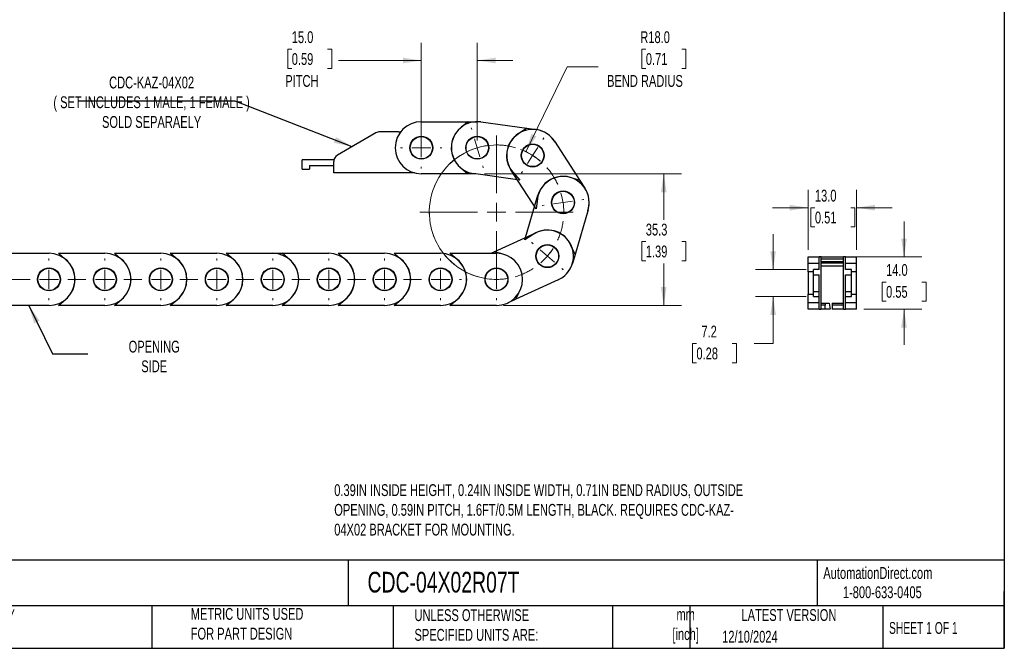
# Model space of a CAD drawing. Header units: millimetres. Extents: x 10 to 410, y 10 to 314.
# Tile 2 of 7: x 146 to 410, y 10 to 178. Entities that reach past the tile are written whole.
import ezdxf

# ---------------------------------------------------------------- set-up
doc = ezdxf.new("R2010")
doc.units = ezdxf.units.MM
doc.header["$LTSCALE"] = 1.5
doc.linetypes.add('CENTERX2', pattern=[20.32, 12.7, -2.54, 2.54, -2.54])
doc.layers.add('DIMENSIONS', color=140, linetype='Continuous', lineweight=25)
doc.layers.add('TEXT', color=140, linetype='Continuous', lineweight=25)
doc.styles.add('SLDTEXTSTYLE0', font='TXT', dxfattribs={"width": 0.7})
doc.styles.add('SLDTEXTSTYLE1', font='TXT', dxfattribs={"width": 0.65})
doc.dimstyles.new('SLDDIMSTYLE0', dxfattribs={"dimtxt": 3.237012, "dimasz": 4.953, "dimexe": 0, "dimexo": 0.0625, "dimgap": 0.809253, "dimtad": 0, "dimtih": 1, "dimtoh": 1, "dimrnd": 1e-09, "dimzin": 4, "dimdsep": 46, "dimtxsty": 'SLDTEXTSTYLE0', "dimsah": 1, "dimcen": 0, "dimadec": 0, "dimazin": 1, "dimtfac": 1, "dimtofl": 0, "dimtmove": 0, "dimatfit": 3, "dimfxl": 0, "dimfrac": 2, "dimtolj": 1, "dimtzin": 12, "dimarcsym": 0})
doc.dimstyles.new('SLDDIMSTYLE1', dxfattribs={"dimtxt": 3.237012, "dimasz": 4.953, "dimexe": 0, "dimexo": 0.0625, "dimgap": 0.809253, "dimtad": 0, "dimtih": 1, "dimtoh": 1, "dimrnd": 1e-09, "dimzin": 12, "dimdsep": 46, "dimtxsty": 'SLDTEXTSTYLE0', "dimsah": 1, "dimcen": 0.09, "dimadec": 0, "dimazin": 3, "dimtfac": 1, "dimtofl": 0, "dimtmove": 0, "dimatfit": 3, "dimfxl": 0, "dimfrac": 2, "dimtolj": 1, "dimtzin": 12, "dimarcsym": 0})
doc.dimstyles.new('SLDDIMSTYLE2', dxfattribs={"dimtxt": 3.237012, "dimasz": 4.953, "dimexe": 0, "dimexo": 0.0625, "dimgap": 0.809253, "dimtad": 0, "dimtih": 1, "dimtoh": 1, "dimrnd": 1e-09, "dimzin": 4, "dimdsep": 46, "dimtxsty": 'SLDTEXTSTYLE0', "dimsah": 1, "dimcen": 0.09, "dimadec": 0, "dimazin": 1, "dimtfac": 1, "dimtmove": 0, "dimatfit": 0, "dimfxl": 0, "dimfrac": 2, "dimtolj": 1, "dimtzin": 12, "dimarcsym": 0})
doc.dimstyles.new('SLDDIMSTYLE3', dxfattribs={"dimtxt": 0.18, "dimasz": 4.953, "dimexe": 0, "dimexo": 0.0625, "dimgap": 0, "dimtad": 0, "dimtih": 1, "dimtoh": 1, "dimdec": 0, "dimrnd": 1e-09, "dimzin": 0, "dimdsep": 46, "dimtxsty": 'Standard', "dimsah": 1, "dimcen": 0.09, "dimadec": 0, "dimazin": 0, "dimtfac": 4.953, "dimtdec": 0, "dimtofl": 0, "dimtmove": 0, "dimatfit": 3, "dimfxl": 0, "dimfrac": 2, "dimtolj": 1, "dimtzin": 0, "dimarcsym": 0})
doc.dimstyles.new('SLDDIMSTYLE4', dxfattribs={"dimtxt": 3.237012, "dimasz": 4.953, "dimexe": 0, "dimexo": 0.0625, "dimgap": 0.809253, "dimtad": 0, "dimtih": 1, "dimtoh": 1, "dimrnd": 1e-09, "dimzin": 12, "dimdsep": 46, "dimtxsty": 'SLDTEXTSTYLE0', "dimsah": 1, "dimcen": 0.09, "dimadec": 0, "dimazin": 3, "dimtfac": 1, "dimtmove": 0, "dimatfit": 0, "dimfxl": 0, "dimfrac": 2, "dimtolj": 1, "dimtzin": 12, "dimarcsym": 0})

# ---------------------------------------------------------------- blocks, each defined once
blk = doc.blocks.new('_D')
at = {"color": 7, "linetype": 'Continuous', "lineweight": 0}
for p, q in [((313.44, 170.24), (312.35, 170.24)), ((312.35, 170.24), (312.35, 165.1)), ((323.06, 170.24), (324.15, 170.24)), ((324.15, 170.24), (324.15, 165.1)), ((281.28, 142.75), (292.34, 165.54)), ((292.34, 165.54), (300.68, 165.54)), ((312.35, 165.1), (313.44, 165.1)), ((324.15, 165.1), (323.06, 165.1))]:
    blk.add_line(p, q, dxfattribs=at)
at = {"color": 7, "linetype": 'Continuous', "lineweight": 18}
blk.add_arc((273.41, 126.53), 18.03, 49.3113, 69.0511, dxfattribs=at)
blk.add_solid([(281.28, 142.75), (284.13, 146.87), (282.76, 147.54)], dxfattribs=at)
at = {"color": 7, "linetype": 'Continuous', "lineweight": 18, "char_height": 3.175, "attachment_point": 1, "style": 'SLDTEXTSTYLE0'}
for s, insert in [('R18.0', (311.97, 175.06)), ('0.71', (313.44, 169.19)), ('BEND RADIUS', (303.06, 163.32))]:
    blk.add_mtext(s, dxfattribs=dict(at, insert=insert))
blk = doc.blocks.new('_D_1')
at = {"color": 7, "linetype": 'Continuous', "lineweight": 0}
for p, q in [((270.15, 136.8), (323.01, 136.8)), ((318.25, 136.8), (318.25, 124.49)), ((313.44, 118.62), (312.35, 118.62)), ((312.35, 118.62), (312.35, 113.48)), ((323.06, 118.62), (324.15, 118.62)), ((324.15, 118.62), (324.15, 113.48)), ((312.35, 113.48), (313.44, 113.48)), ((318.25, 101.49), (318.25, 112.75)), ((324.15, 113.48), (323.06, 113.48)), ((275.31, 101.49), (323.01, 101.49))]:
    blk.add_line(p, q, dxfattribs=at)
at = {"color": 7, "linetype": 'Continuous', "lineweight": 18}
for points in [[(318.25, 136.8), (317.49, 131.85), (319.01, 131.85)], [(318.25, 101.49), (319.01, 106.45), (317.49, 106.45)]]:
    blk.add_solid(points, dxfattribs=at)
at = {"color": 7, "linetype": 'Continuous', "lineweight": 18, "char_height": 3.175, "attachment_point": 1, "style": 'SLDTEXTSTYLE0'}
for s, insert in [('35.3', (313.44, 123.44)), ('1.39', (313.44, 117.57))]:
    blk.add_mtext(s, dxfattribs=dict(at, insert=insert))
blk = doc.blocks.new('_D_2')
at = {"color": 7, "linetype": 'Continuous', "lineweight": 0}
for p, q in [((253.24, 145.71), (253.24, 171.97)), ((268.24, 145.71), (268.24, 171.97)), ((218.5, 170.24), (217.41, 170.24)), ((217.41, 170.24), (217.41, 165.1)), ((228.12, 170.24), (229.21, 170.24)), ((229.21, 170.24), (229.21, 165.1)), ((253.24, 167.21), (231.02, 167.21)), ((268.24, 167.21), (277.77, 167.21)), ((217.41, 165.1), (218.5, 165.1)), ((229.21, 165.1), (228.12, 165.1))]:
    blk.add_line(p, q, dxfattribs=at)
at = {"color": 7, "linetype": 'Continuous', "lineweight": 18}
for points in [[(253.24, 167.21), (248.29, 167.97), (248.29, 166.45)], [(268.24, 167.21), (273.2, 166.45), (273.2, 167.97)]]:
    blk.add_solid(points, dxfattribs=at)
at = {"color": 7, "linetype": 'Continuous', "lineweight": 18, "char_height": 3.175, "attachment_point": 1, "style": 'SLDTEXTSTYLE0'}
for s, insert in [('15.0', (218.5, 175.06)), ('0.59', (218.5, 169.19)), ('PITCH', (216.76, 163.32))]:
    blk.add_mtext(s, dxfattribs=dict(at, insert=insert))
blk = doc.blocks.new('SW_CENTERMARKSYMBOL_0')
at = {"color": 0, "linetype": 'Continuous', "lineweight": 18}
for p, q in [((-20.26, 33.93), (-20.41, 34.45)), ((-13.64, 16.87), (-13.64, 32.37)), ((-1.22, 31.28), (-0.93, 31.73)), ((-18.81, 29.07), (-19.53, 31.5)), ((-18.81, 29.07), (-18.08, 26.63)), ((-3.95, 27), (-2.58, 29.14)), ((-3.95, 26.99), (-2.59, 29.14)), ((-1.22, 31.28), (-0.97, 31.67)), ((-3.95, 26.99), (-5.32, 24.85)), ((-3.95, 27), (-5.31, 24.86)), ((-17.35, 24.2), (-17.2, 23.69)), ((-6.68, 22.71), (-6.97, 22.26)), ((-6.68, 22.72), (-6.93, 22.33)), ((-13.64, 11.79), (-13.64, 14.33)), ((-0.83, 13.67), (-1.36, 13.59)), ((-0.83, 13.67), (-1.28, 13.6)), ((4.19, 14.4), (1.68, 14.03)), ((4.2, 14.4), (1.69, 14.04)), ((4.19, 14.4), (6.71, 14.77)), ((4.2, 14.4), (6.71, 14.77)), ((9.22, 15.14), (9.75, 15.21)), ((9.23, 15.14), (9.68, 15.2)), ((-18.72, 11.79), (-34.22, 11.79)), ((-13.64, 11.79), (-16.18, 11.79)), ((-13.64, 11.79), (-13.64, 9.25)), ((-13.64, 11.79), (-11.1, 11.79)), ((-8.56, 11.79), (6.93, 11.79)), ((-13.64, 6.71), (-13.64, -8.78)), ((-3.85, 3.33), (-4.25, 3.68)), ((-3.84, 3.32), (-4.19, 3.62)), ((0, 0), (-1.93, 1.66)), ((0, 0), (-1.92, 1.66)), ((0, 0), (1.92, -1.66)), ((0, 0), (1.92, -1.66)), ((-13.64, -1.16), (-13.64, -0.7)), ((-13.64, -6.24), (-13.64, -3.7)), ((3.84, -3.32), (4.19, -3.62)), ((3.84, -3.32), (4.24, -3.67)), ((-13.64, -6.24), (-13.64, -8.78)), ((-13.64, -11.32), (-13.64, -11.78))]:
    blk.add_line(p, q, dxfattribs=at)
at = {"color": 0, "linetype": 'CENTERX2', "lineweight": 0}
for centre, radius, start, end in [((-13.64, 11.79), 18.03, 73.62, 253.8604), ((-13.64, 11.79), 18.03, 73.6232, 90.4934), ((-13.64, 11.79), 18.03, 122.7838, 303.0132), ((-13.64, 11.8), 18.02, 24.4585, 41.3352), ((-13.64, 11.79), 18.03, 24.459, 41.3407), ((-13.64, 11.79), 18.03, 335.294, 352.1828), ((-13.64, 11.79), 18.03, 335.3027, 352.1736), ((-13.64, 11.79), 18.03, 286.1393, 303.0204)]:
    blk.add_arc(centre, radius, start, end, dxfattribs=at)
at = {"color": 0, "linetype": 'Continuous', "lineweight": 0}
for centre, radius, start, end in [((-13.64, 11.79), 18.03, 106.6391, 114.7108), ((-13.64, 11.79), 18.03, 98.566, 106.6377), ((-13.64, 11.8), 18.03, 57.4789, 65.5503), ((-13.64, 11.81), 18.01, 57.474, 65.5531), ((-13.64, 11.8), 18.03, 49.4095, 57.4813), ((-13.63, 11.8), 18.01, 49.4039, 57.483), ((-13.64, 11.79), 18.02, 8.3164, 16.391), ((-13.61, 11.8), 17.99, 8.3074, 16.3948), ((-13.63, 11.79), 18.02, 0.2444, 8.3209), ((-13.6, 11.8), 17.99, 0.2446, 8.3329), ((-13.64, 11.79), 18.02, 311.0848, 319.1604), ((-13.63, 11.78), 18.02, 311.0878, 319.1652), ((-13.64, 11.79), 18.02, 319.1563, 327.2313), ((-13.63, 11.78), 18.02, 319.1543, 327.2325), ((-13.64, 11.79), 18.03, 261.9301, 269.9995), ((-13.64, 11.79), 18.03, 269.9993, 278.07)]:
    blk.add_arc(centre, radius, start, end, dxfattribs=at)
blk = doc.blocks.new('SW_CENTERMARKSYMBOL_1')
at = {"color": 0, "linetype": 'Continuous', "lineweight": 18}
for p, q in [((0, 5.08), (0, 5.54)), ((-5.08, 0), (-5.54, 0)), ((0, 0), (-2.54, 0)), ((0, 0), (0, 2.54)), ((0, 0), (0, -2.54)), ((0, 0), (2.54, 0)), ((5.08, 0), (5.54, 0)), ((0, -5.08), (0, -5.54))]:
    blk.add_line(p, q, dxfattribs=at)
blk = doc.blocks.new('SW_CENTERMARKSYMBOL_2')
at = {"color": 0, "linetype": 'Continuous', "lineweight": 18}
for p, q in [((-60, 5.08), (-60, 5.54)), ((-45, 5.08), (-45, 5.54)), ((-30, 5.08), (-30, 5.54)), ((-15, 5.08), (-15, 5.54)), ((0, 5.08), (0, 5.54)), ((30.01, 5.08), (30.01, 5.54)), ((45.01, 5.08), (45.01, 5.54)), ((60.01, 5.08), (60.01, 5.54)), ((75.01, 5.08), (75.01, 5.54)), ((90.01, 5.08), (90.01, 5.54)), ((105.01, 5.08), (105.01, 5.54)), ((120.01, 5.08), (120.01, 5.54)), ((135.01, 5.08), (135.01, 5.54)), ((-65.08, 0), (-65.54, 0)), ((-60, 0), (-62.54, 0)), ((-60, 0), (-60, 2.54)), ((-60, 0), (-60, -2.54)), ((-60, 0), (-57.46, 0)), ((-45, 0), (-47.54, 0)), ((-45, 0), (-45, 2.54)), ((-45, 0), (-45, -2.54)), ((-45, 0), (-42.46, 0)), ((-30, 0), (-32.54, 0)), ((-30, 0), (-30, 2.54)), ((-30, 0), (-30, -2.54)), ((-30, 0), (-27.46, 0)), ((-15, 0), (-17.54, 0)), ((-15, 0), (-15, 2.54)), ((-15, 0), (-15, -2.54)), ((-15, 0), (-12.46, 0)), ((0, 0), (-2.54, 0)), ((0, 0), (0, 2.54)), ((0, 0), (0, -2.54)), ((0, 0), (2.54, 0)), ((30.01, 0), (27.47, 0)), ((30.01, 0), (30.01, 2.54)), ((30.01, 0), (30.01, -2.54)), ((30.01, 0), (32.55, 0)), ((45.01, 0), (42.47, 0)), ((45.01, 0), (45.01, 2.54)), ((45.01, 0), (45.01, -2.54)), ((45.01, 0), (47.55, 0)), ((60.01, 0), (57.47, 0)), ((60.01, 0), (60.01, 2.54)), ((60.01, 0), (60.01, -2.54)), ((60.01, 0), (62.55, 0)), ((75.01, 0), (72.47, 0)), ((75.01, 0), (75.01, 2.54)), ((75.01, 0), (75.01, -2.54)), ((75.01, 0), (77.55, 0)), ((90.01, 0), (87.47, 0)), ((90.01, 0), (90.01, 2.54)), ((90.01, 0), (90.01, -2.54)), ((90.01, 0), (92.55, 0)), ((105.01, 0), (102.47, 0)), ((105.01, 0), (105.01, 2.54)), ((105.01, 0), (105.01, -2.54)), ((105.01, 0), (107.55, 0)), ((120.01, 0), (117.47, 0)), ((120.01, 0), (120.01, 2.54)), ((120.01, 0), (120.01, -2.54)), ((120.01, 0), (122.55, 0)), ((135.01, 0), (132.47, 0)), ((135.01, 0), (135.01, 2.54)), ((135.01, 0), (135.01, -2.54)), ((135.01, 0), (137.55, 0)), ((140.09, 0), (140.55, 0)), ((-60, -5.08), (-60, -5.54)), ((-45, -5.08), (-45, -5.54)), ((-30, -5.08), (-30, -5.54)), ((-15, -5.08), (-15, -5.54)), ((0, -5.08), (0, -5.54)), ((30.01, -5.08), (30.01, -5.54)), ((45.01, -5.08), (45.01, -5.54)), ((60.01, -5.08), (60.01, -5.54)), ((75.01, -5.08), (75.01, -5.54)), ((90.01, -5.08), (90.01, -5.54)), ((105.01, -5.08), (105.01, -5.54)), ((120.01, -5.08), (120.01, -5.54)), ((135.01, -5.08), (135.01, -5.54))]:
    blk.add_line(p, q, dxfattribs=at)
at = {"color": 0, "linetype": 'CENTERX2', "lineweight": 18}
for p, q in [((-54.92, 0), (-50.08, 0)), ((-39.92, 0), (-35.08, 0)), ((-24.92, 0), (-20.08, 0)), ((-9.92, 0), (-5.08, 0)), ((5.08, 0), (5.25, 0)), ((24.3, 0), (24.93, 0)), ((35.09, 0), (39.93, 0)), ((50.09, 0), (54.93, 0)), ((65.09, 0), (69.93, 0)), ((80.09, 0), (84.93, 0)), ((95.09, 0), (99.93, 0)), ((110.09, 0), (114.93, 0)), ((125.09, 0), (129.93, 0))]:
    blk.add_line(p, q, dxfattribs=at)
blk = doc.blocks.new('SW_CENTERMARKSYMBOL_3')
at = {"color": 0, "linetype": 'Continuous', "lineweight": 18}
for p, q in [((-45, 5.08), (-45, 5.61)), ((-30, 5.08), (-30, 5.61)), ((-15, 5.08), (-15, 5.61)), ((0, 5.08), (0, 5.61)), ((30.01, 5.08), (30.01, 5.61)), ((45.01, 5.08), (45.01, 5.61)), ((60.01, 5.08), (60.01, 5.61)), ((75.01, 5.08), (75.01, 5.61)), ((90.01, 5.08), (90.01, 5.61)), ((105.01, 5.08), (105.01, 5.61)), ((120.01, 5.08), (120.01, 5.61)), ((135.01, 5.08), (135.01, 5.61)), ((150.01, 5.08), (150.01, 5.61)), ((-50.08, 0), (-50.61, 0)), ((-45, 0), (-47.54, 0)), ((-45, 0), (-45, 2.54)), ((-45, 0), (-45, -2.54)), ((-45, 0), (-42.46, 0)), ((-30, 0), (-32.54, 0)), ((-30, 0), (-30, 2.54)), ((-30, 0), (-30, -2.54)), ((-30, 0), (-27.46, 0)), ((-15, 0), (-17.54, 0)), ((-15, 0), (-15, 2.54)), ((-15, 0), (-15, -2.54)), ((-15, 0), (-12.46, 0)), ((0, 0), (-2.54, 0)), ((0, 0), (0, 2.54)), ((0, 0), (0, -2.54)), ((0, 0), (2.54, 0)), ((30.01, 0), (27.47, 0)), ((30.01, 0), (30.01, 2.54)), ((30.01, 0), (30.01, -2.54)), ((30.01, 0), (32.55, 0)), ((45.01, 0), (42.47, 0)), ((45.01, 0), (45.01, 2.54)), ((45.01, 0), (45.01, -2.54)), ((45.01, 0), (47.55, 0)), ((60.01, 0), (57.47, 0)), ((60.01, 0), (60.01, 2.54)), ((60.01, 0), (60.01, -2.54)), ((60.01, 0), (62.55, 0)), ((75.01, 0), (72.47, 0)), ((75.01, 0), (75.01, 2.54)), ((75.01, 0), (75.01, -2.54)), ((75.01, 0), (77.55, 0)), ((90.01, 0), (87.47, 0)), ((90.01, 0), (90.01, 2.54)), ((90.01, 0), (90.01, -2.54)), ((90.01, 0), (92.55, 0)), ((105.01, 0), (102.47, 0)), ((105.01, 0), (105.01, 2.54)), ((105.01, 0), (105.01, -2.54)), ((105.01, 0), (107.55, 0)), ((120.01, 0), (117.47, 0)), ((120.01, 0), (120.01, 2.54)), ((120.01, 0), (120.01, -2.54)), ((120.01, 0), (122.55, 0)), ((135.01, 0), (132.47, 0)), ((135.01, 0), (135.01, 2.54)), ((135.01, 0), (135.01, -2.54)), ((135.01, 0), (137.55, 0)), ((150.01, 0), (147.47, 0)), ((150.01, 0), (150.01, 2.54)), ((150.01, 0), (150.01, -2.54)), ((150.01, 0), (152.55, 0)), ((155.09, 0), (155.63, 0)), ((-45, -5.08), (-45, -5.61)), ((-30, -5.08), (-30, -5.61)), ((-15, -5.08), (-15, -5.61)), ((0, -5.08), (0, -5.61)), ((30.01, -5.08), (30.01, -5.61)), ((45.01, -5.08), (45.01, -5.61)), ((60.01, -5.08), (60.01, -5.61)), ((75.01, -5.08), (75.01, -5.61)), ((90.01, -5.08), (90.01, -5.61)), ((105.01, -5.08), (105.01, -5.61)), ((120.01, -5.08), (120.01, -5.61)), ((135.01, -5.08), (135.01, -5.61)), ((150.01, -5.08), (150.01, -5.61))]:
    blk.add_line(p, q, dxfattribs=at)
at = {"color": 0, "linetype": 'CENTERX2', "lineweight": 18}
for p, q in [((-39.92, 0), (-35.08, 0)), ((-24.92, 0), (-20.08, 0)), ((-9.92, 0), (-5.08, 0)), ((5.08, 0), (5.25, 0)), ((24.3, 0), (24.93, 0)), ((35.09, 0), (39.93, 0)), ((50.09, 0), (54.93, 0)), ((65.09, 0), (69.93, 0)), ((80.09, 0), (84.93, 0)), ((95.09, 0), (99.93, 0)), ((110.09, 0), (114.93, 0)), ((125.09, 0), (129.93, 0)), ((140.09, 0), (144.93, 0))]:
    blk.add_line(p, q, dxfattribs=at)
blk = doc.blocks.new('_D_4')
at = {"color": 7, "linetype": 'Continuous', "lineweight": 0}
for p, q in [((356.97, 116.41), (356.97, 132.49)), ((369.97, 116.41), (369.97, 132.49)), ((356.97, 127.73), (347.44, 127.73)), ((358.79, 127.73), (357.7, 127.73)), ((357.7, 127.73), (357.7, 122.58)), ((368.41, 127.73), (369.49, 127.73)), ((369.49, 127.73), (369.49, 122.58)), ((369.97, 127.73), (379.49, 127.73)), ((357.7, 122.58), (358.79, 122.58)), ((369.49, 122.58), (368.41, 122.58))]:
    blk.add_line(p, q, dxfattribs=at)
at = {"color": 7, "linetype": 'Continuous', "lineweight": 18}
for points in [[(356.97, 127.73), (352.01, 128.49), (352.01, 126.97)], [(369.97, 127.73), (374.92, 126.97), (374.92, 128.49)]]:
    blk.add_solid(points, dxfattribs=at)
at = {"color": 7, "linetype": 'Continuous', "lineweight": 18, "char_height": 3.175, "attachment_point": 1, "style": 'SLDTEXTSTYLE0'}
for s, insert in [('13.0', (358.79, 132.55)), ('0.51', (358.79, 126.68))]:
    blk.add_mtext(s, dxfattribs=dict(at, insert=insert))
blk = doc.blocks.new('_D_5')
at = {"color": 7, "linetype": 'Continuous', "lineweight": 0}
for p, q in [((382.68, 114.51), (382.68, 124.03)), ((368.37, 114.51), (387.45, 114.51)), ((377.87, 107.79), (376.79, 107.79)), ((376.79, 107.79), (376.79, 102.65)), ((387.49, 107.79), (388.58, 107.79)), ((388.58, 107.79), (388.58, 102.65)), ((371.87, 100.51), (387.45, 100.51)), ((376.79, 102.65), (377.87, 102.65)), ((382.68, 100.51), (382.68, 90.98)), ((388.58, 102.65), (387.49, 102.65))]:
    blk.add_line(p, q, dxfattribs=at)
at = {"color": 7, "linetype": 'Continuous', "lineweight": 18}
for points in [[(382.68, 114.51), (383.45, 119.46), (381.92, 119.46)], [(382.68, 100.51), (381.92, 95.55), (383.45, 95.55)]]:
    blk.add_solid(points, dxfattribs=at)
at = {"color": 7, "linetype": 'Continuous', "lineweight": 18, "char_height": 3.175, "attachment_point": 1, "style": 'SLDTEXTSTYLE0'}
for s, insert in [('14.0', (377.87, 112.61)), ('0.55', (377.87, 106.74))]:
    blk.add_mtext(s, dxfattribs=dict(at, insert=insert))
blk = doc.blocks.new('_D_6')
at = {"color": 7, "linetype": 'Continuous', "lineweight": 0}
for p, q in [((347.58, 111.11), (347.58, 120.63)), ((356.46, 111.11), (342.82, 111.11)), ((356.46, 103.91), (342.82, 103.91)), ((347.58, 91.26), (347.58, 103.91)), ((327.01, 91.26), (325.92, 91.26)), ((325.92, 91.26), (325.92, 86.12)), ((336.63, 91.26), (337.72, 91.26)), ((337.72, 91.26), (337.72, 86.12)), ((342.47, 91.26), (347.58, 91.26)), ((325.92, 86.12), (327.01, 86.12)), ((337.72, 86.12), (336.63, 86.12))]:
    blk.add_line(p, q, dxfattribs=at)
at = {"color": 7, "linetype": 'Continuous', "lineweight": 18}
for points in [[(347.58, 111.11), (348.34, 116.06), (346.82, 116.06)], [(347.58, 103.91), (346.82, 98.95), (348.34, 98.95)]]:
    blk.add_solid(points, dxfattribs=at)
at = {"color": 7, "linetype": 'Continuous', "lineweight": 18, "char_height": 3.175, "attachment_point": 1, "style": 'SLDTEXTSTYLE0'}
for s, insert in [('7.2', (328.36, 96.08)), ('0.28', (327.01, 90.21))]:
    blk.add_mtext(s, dxfattribs=dict(at, insert=insert))

msp = doc.modelspace()

# ---------------------------------------------------------------- linework, layer by layer
for p, q in [((253.243, 150.802), (265.72, 150.802)), ((265.72, 150.802), (263.707, 149.067)), ((265.72, 150.802), (268.243, 150.802)), ((269.208, 150.735), (281.566, 149.016)), ((247.12, 148.052), (242.07, 148.052)), ((281.566, 149.016), (279.332, 147.575)), ((281.566, 149.016), (284.065, 148.668)), ((241.07, 147.784), (230.743, 141.822)), ((288.974, 145.534), (295.754, 135.061)), ((221.293, 138.052), (221.293, 140.552)), ((229.798, 140.552), (221.293, 140.552)), ((229.743, 137.052), (229.743, 140.09)), ((221.293, 138.052), (223.293, 138.052)), ((223.293, 139.052), (229.743, 139.052)), ((223.293, 139.052), (223.293, 138.052)), ((263.707, 138.537), (265.72, 136.802)), ((284.002, 127.452), (277.222, 137.926)), ((251.389, 137.052), (229.743, 137.052)), ((265.72, 136.802), (253.243, 136.802)), ((267.759, 136.802), (265.72, 136.802)), ((279.637, 135.15), (267.279, 136.869)), ((277.882, 137.145), (279.637, 135.15)), ((295.754, 135.061), (293.204, 135.808)), ((295.754, 135.061), (297.126, 132.943)), ((281.034, 119.116), (284.523, 131.095)), ((284.364, 130.085), (284.002, 127.452)), ((297.964, 127.179), (294.475, 115.2)), ((272.786, 115.91), (284.13, 121.104)), ((283.263, 120.564), (281.034, 119.116)), ((294.475, 115.2), (293.373, 117.619)), ((140.929, 115.495), (153.405, 115.495)), ((157.942, 113.76), (155.929, 115.495)), ((155.929, 115.495), (168.405, 115.495)), ((172.942, 113.76), (170.929, 115.495)), ((170.929, 115.495), (183.405, 115.495)), ((187.942, 113.76), (185.929, 115.495)), ((185.929, 115.495), (198.405, 115.495)), ((202.942, 113.76), (200.929, 115.495)), ((200.929, 115.495), (213.405, 115.495)), ((213.405, 115.495), (215.929, 115.495)), ((217.942, 113.76), (215.929, 115.495)), ((215.929, 115.495), (228.405, 115.495)), ((232.942, 113.76), (230.929, 115.495)), ((230.929, 115.495), (243.405, 115.495)), ((247.942, 113.76), (245.929, 115.495)), ((245.929, 115.495), (258.405, 115.495)), ((262.942, 113.76), (260.929, 115.495)), ((260.929, 115.495), (273.405, 115.495)), ((271.879, 115.495), (272.786, 115.91)), ((274.536, 115.403), (272.786, 115.91)), ((294.475, 115.2), (293.77, 112.778)), ((356.967, 112.772), (356.967, 114.507)), ((356.967, 114.507), (359.967, 114.507)), ((359.967, 111.107), (359.967, 114.507)), ((360.467, 114.507), (359.967, 114.507)), ((360.467, 100.507), (360.467, 114.507)), ((360.467, 114.507), (366.467, 114.507)), ((360.467, 114.007), (366.467, 114.007)), ((366.467, 100.507), (366.467, 114.507)), ((366.967, 114.507), (366.467, 114.507)), ((366.967, 111.107), (366.967, 114.507)), ((366.967, 114.507), (369.967, 114.507)), ((369.967, 112.772), (369.967, 114.507)), ((359.967, 112.772), (356.967, 112.772)), ((356.967, 110.507), (356.967, 112.772)), ((358.367, 109.676), (358.367, 111.107)), ((359.967, 111.107), (358.367, 111.107)), ((360.467, 113.314), (366.467, 113.314)), ((366.467, 112.846), (360.467, 112.846)), ((360.467, 112.107), (366.467, 112.107)), ((369.967, 112.772), (366.967, 112.772)), ((368.567, 111.107), (366.967, 111.107)), ((368.567, 109.676), (368.567, 111.107)), ((369.967, 110.507), (369.967, 112.772)), ((289.958, 108.374), (278.614, 103.181)), ((358.367, 110.507), (356.967, 110.507)), ((356.967, 110.507), (356.967, 107.507)), ((358.367, 109.676), (359.967, 109.676)), ((358.367, 105.146), (358.367, 109.676)), ((359.967, 100.507), (359.967, 109.676)), ((366.967, 109.676), (368.567, 109.676)), ((366.967, 100.507), (366.967, 109.676)), ((369.967, 110.507), (368.567, 110.507)), ((368.567, 105.146), (368.567, 109.676)), ((369.967, 107.507), (369.967, 110.507)), ((356.967, 107.507), (356.967, 104.507)), ((369.967, 104.507), (369.967, 107.507)), ((155.929, 101.495), (157.942, 103.23)), ((170.929, 101.495), (172.942, 103.23)), ((185.929, 101.495), (187.942, 103.23)), ((200.929, 101.495), (202.942, 103.23)), ((215.929, 101.495), (217.942, 103.23)), ((230.929, 101.495), (232.942, 103.23)), ((245.929, 101.495), (247.942, 103.23)), ((260.929, 101.495), (262.942, 103.23)), ((278.614, 103.181), (276.319, 102.13)), ((278.614, 103.181), (279.374, 104.837)), ((356.967, 104.507), (358.367, 104.507)), ((356.967, 102.242), (356.967, 104.507)), ((359.967, 105.146), (358.367, 105.146)), ((358.367, 103.907), (358.367, 105.146)), ((358.367, 103.907), (359.967, 103.907)), ((368.567, 105.146), (366.967, 105.146)), ((366.967, 103.907), (368.567, 103.907)), ((368.567, 103.907), (368.567, 105.146)), ((368.567, 104.507), (369.967, 104.507)), ((369.967, 102.242), (369.967, 104.507)), ((153.405, 101.495), (140.929, 101.495)), ((168.405, 101.495), (155.929, 101.495)), ((183.405, 101.495), (170.929, 101.495)), ((198.405, 101.495), (185.929, 101.495)), ((213.405, 101.495), (200.929, 101.495)), ((228.405, 101.495), (215.929, 101.495)), ((243.405, 101.495), (230.929, 101.495)), ((258.405, 101.495), (245.929, 101.495)), ((273.405, 101.495), (260.929, 101.495)), ((359.967, 102.242), (356.967, 102.242)), ((356.967, 100.507), (356.967, 102.242)), ((359.967, 100.507), (356.967, 100.507)), ((359.967, 100.507), (360.467, 100.507)), ((360.467, 102.107), (361.607, 102.107)), ((361.537, 101.607), (360.467, 101.607)), ((361.537, 100.507), (360.467, 100.507)), ((361.537, 100.507), (361.537, 101.607)), ((362.849, 100.507), (361.537, 100.507)), ((361.607, 102.107), (362.588, 102.107)), ((362.588, 102.107), (362.849, 100.507)), ((363.377, 101.607), (363.377, 100.507)), ((366.467, 101.607), (363.377, 101.607)), ((366.467, 100.507), (363.377, 100.507)), ((363.447, 102.107), (366.467, 102.107)), ((366.467, 100.507), (366.967, 100.507)), ((369.967, 102.242), (366.967, 102.242)), ((369.967, 100.507), (366.967, 100.507)), ((369.967, 100.507), (369.967, 102.242))]:
    msp.add_line(p, q)
for centre, radius in [((253.243, 143.802), 3.075), ((253.243, 143.802), 3), ((268.243, 143.802), 3.075), ((268.243, 143.802), 3), ((283.098, 141.73), 3.075), ((283.1, 141.735), 3), ((291.244, 129.137), 3.075), ((291.25, 129.138), 3), ((287.044, 114.739), 3.075), ((287.049, 114.735), 3), ((153.405, 108.495), 3.075), ((153.405, 108.495), 3), ((168.405, 108.495), 3.075), ((168.405, 108.495), 3), ((183.405, 108.495), 3.075), ((183.405, 108.495), 3), ((198.405, 108.495), 3.075), ((198.405, 108.495), 3), ((213.405, 108.495), 3.075), ((213.405, 108.495), 3), ((228.405, 108.495), 3.075), ((228.405, 108.495), 3), ((243.405, 108.495), 3.075), ((243.405, 108.495), 3), ((258.405, 108.495), 3.075), ((258.405, 108.495), 3), ((273.405, 108.495), 3.075), ((273.405, 108.495), 3)]:
    msp.add_circle(centre, radius)
for centre, radius, start, end in [((253.243, 143.802), 7, 90.00001, 269.99999), ((268.243, 143.802), 7, 82.07999, 262.07993), ((242.07, 146.052), 2, 90.00021, 119.99971), ((247.12, 150.052), 2, 269.99982, 288.80929), ((268.243, 143.802), 6.95, 130.74977, 229.25023), ((283.098, 141.73), 7, 32.92, 212.92), ((283.1, 141.735), 7, 30.70336, 82.08012), ((283.1, 141.735), 6.95, 122.8298, 221.33016), ((231.743, 140.09), 2, 120.00021, 179.9997), ((291.25, 129.138), 6.95, 73.66998, 172.17005), ((291.244, 129.137), 7, 343.75993, 163.76004), ((291.25, 129.138), 7, 341.54343, 32.92007), ((287.049, 114.735), 6.95, 24.50995, 123.01002), ((287.044, 114.739), 7, 294.60008, 114.59994), ((153.405, 108.495), 7, 270.00001, 89.99999), ((153.405, 108.495), 6.95, 310.75004, 49.24996), ((168.405, 108.495), 7, 270.00001, 89.99999), ((168.405, 108.495), 6.95, 310.75004, 49.24996), ((183.405, 108.495), 7, 270.00001, 89.99999), ((183.405, 108.495), 6.95, 310.74977, 49.25023), ((198.405, 108.495), 7, 270.00001, 89.99999), ((198.405, 108.495), 6.95, 310.74977, 49.25023), ((213.405, 108.495), 7, 270.00001, 89.99999), ((213.405, 108.495), 6.95, 310.74977, 49.25023), ((228.405, 108.495), 7, 270.00001, 89.99999), ((228.405, 108.495), 6.95, 310.75004, 49.24996), ((243.405, 108.495), 7, 270.00001, 89.99999), ((243.405, 108.495), 6.95, 310.75004, 49.24996), ((258.405, 108.495), 7, 270.00001, 89.99999), ((258.405, 108.495), 6.95, 310.75004, 49.24996), ((273.405, 108.495), 7, 270.00001, 89.99999), ((287.049, 114.735), 7, 292.3835, 343.7601)]:
    msp.add_arc(centre, radius, start, end)
for centre in [(361.607, 101.607), (363.447, 101.607)]:
    msp.add_ellipse(centre, major_axis=(0, 0.5), ratio=0.1405408, start_param=0, end_param=1.5707963)
at = {"layer": 'TEXT'}
for p, q in [((409.575, 314.325), (409.575, 9.525)), ((409.575, 33.189), (9.525, 33.189)), ((233.638, 33.189), (233.638, 20.955)), ((359.363, 33.189), (359.363, 20.955)), ((409.575, 9.525), (409.575, 24.765)), ((409.575, 20.955), (9.525, 20.955)), ((180.97, 20.955), (180.97, 9.525)), ((245.67, 20.955), (245.67, 9.525)), ((304.536, 20.955), (304.536, 9.525)), ((325.218, 20.955), (325.218, 9.525)), ((377.023, 20.955), (377.023, 9.525)), ((9.525, 9.525), (409.575, 9.525))]:
    msp.add_line(p, q, dxfattribs=at)

# ---------------------------------------------------------------- block references
at = {"color": 7, "linetype": 'Continuous', "lineweight": 0}
for name, p in [('SW_CENTERMARKSYMBOL_1', (253.243, 143.802)), ('SW_CENTERMARKSYMBOL_0', (287.049, 114.735)), ('SW_CENTERMARKSYMBOL_2', (108.392, 108.495)), ('SW_CENTERMARKSYMBOL_3', (108.392, 108.495))]:
    msp.add_blockref(name, p, dxfattribs=at)

# ---------------------------------------------------------------- texts
at = {"color": 7, "linetype": 'Continuous', "lineweight": 0, "insert": (229.893, 53.547), "char_height": 3.175, "attachment_point": 1, "style": 'SLDTEXTSTYLE0'}
msp.add_mtext('0.39IN INSIDE HEIGHT, 0.24IN INSIDE WIDTH, 0.71IN BEND RADIUS, OUTSIDE ^JOPENING, 0.59IN PITCH, 1.6FT/0.5M LENGTH, BLACK. REQUIRES CDC-KAZ-^J04X02 BRACKET FOR MOUNTING.', dxfattribs=at)
at = {"color": 179, "linetype": 'Continuous', "lineweight": 18, "char_height": 3.175, "attachment_point": 1, "style": 'SLDTEXTSTYLE0'}
for s, insert in [('AutomationDirect.com', (361.042, 31.315)), ('1-800-633-0405', (366.287, 26.156))]:
    msp.add_mtext(s, dxfattribs=dict(at, insert=insert))
at = {"layer": 'DIMENSIONS', "insert": (181.616, 92.047), "char_height": 3.175, "attachment_point": 2, "style": 'SLDTEXTSTYLE0'}
msp.add_mtext('OPENING^JSIDE', dxfattribs=at)
at = {"layer": 'TEXT'}
for s, insert, char_height, attachment_point, style in [('CDC-KAZ-04X02^J( SET INCLUDES 1 MALE, 1 FEMALE )^JSOLD SEPARAELY', (180.916, 162.894), 3.175, 2, 'SLDTEXTSTYLE0'), ('CDC-KAZ-04X02^J( SET INCLUDES 1 MALE, 1 FEMALE )^JSOLD SEPARAELY', (180.916, 162.894), 3.175, 2, 'SLDTEXTSTYLE0'), ('MURRPLASTIK MP10 CABLE DRAG CHAIN', (11.949, 30.048), 5.55625, 1, 'SLDTEXTSTYLE0'), ('CDC-04X02R07T', (238.812, 30.048), 5.55625, 1, 'SLDTEXTSTYLE0'), ("PART DIMENSIONS MAY DIFFER SLIGHTLY ^JDUE TO MANUFACTURER'S VARIANCES", (82.679, 20.02), 3.175, 1, 'SLDTEXTSTYLE0'), ('METRIC UNITS USED ^JFOR PART DESIGN', (191.407, 20.343), 3.175, 1, 'SLDTEXTSTYLE0'), ('UNLESS OTHERWISE ^JSPECIFIED UNITS ARE:', (251.412, 20.012), 3.175, 1, 'SLDTEXTSTYLE0'), ('mm^J[inch]', (324.128, 20.22), 3.175, 2, 'SLDTEXTSTYLE0'), ('LATEST VERSION', (351.828, 20.046), 3.175, 2, 'SLDTEXTSTYLE0'), ('SHEET 1 OF 1', (378.662, 16.577), 3.175, 1, 'SLDTEXTSTYLE1'), ('12/10/2024', (333.919, 14.228), 3.175, 1, 'SLDTEXTSTYLE0')]:
    msp.add_mtext(s, dxfattribs=dict(at, insert=insert, char_height=char_height, attachment_point=attachment_point, style=style))

# ---------------------------------------------------------------- dimensions: what is measured, and where the dimension line sits
at = {"color": 7, "linetype": 'Continuous', "lineweight": 18}
dim = msp.add_linear_dim(base=(253.243, 167.212), p1=(268.243, 143.802), p2=(253.243, 143.802), text='<>\\PPITCH', dimstyle='SLDDIMSTYLE2', dxfattribs=at)
dim.commit()
dim.dimension.update_dxf_attribs({"geometry": '_D_2', "text_midpoint": (223.309, 167.212), "dimtype": 160})
dim = msp.add_radius_dim(center=(273.405, 126.529), mpoint=(281.281, 142.752), text='<>\\PBEND RADIUS', dimstyle='SLDDIMSTYLE0', dxfattribs=at)
dim.commit()
dim.dimension.update_dxf_attribs({"geometry": '_D', "text_midpoint": (318.25, 167.212), "dimtype": 164})
for base, p1, p2, angle, dimstyle, picture, middle in [((318.25, 136.802), (273.405, 101.495), (268.243, 136.802), 90, 'SLDDIMSTYLE1', '_D_1', (318.25, 118.62)), ((369.967, 127.728), (356.967, 114.507), (369.967, 114.507), 0, 'SLDDIMSTYLE2', '_D_4', (363.598, 127.728)), ((382.683, 100.507), (366.467, 114.507), (369.967, 100.507), 90, 'SLDDIMSTYLE2', '_D_5', (382.683, 107.791)), ((347.58, 103.907), (358.367, 111.107), (358.367, 103.907), 90, 'SLDDIMSTYLE4', '_D_6', (347.58, 91.261))]:
    dim = msp.add_linear_dim(base=base, p1=p1, p2=p2, angle=angle, dimstyle=dimstyle, dxfattribs=at)
    dim.commit()
    dim.dimension.update_dxf_attribs({"geometry": picture, "text_midpoint": middle, "dimtype": 160})

# ---------------------------------------------------------------- leaders
at = {"layer": 'DIMENSIONS'}
msp.add_leader([(147.984, 101.495), (154.3, 88.527), (163.825, 88.527)], dimstyle='SLDDIMSTYLE3', dxfattribs=at)
at = {"layer": 'TEXT'}
msp.add_leader([(234.683, 144.097), (203.293, 156.332), (161.43, 156.332)], dimstyle='SLDDIMSTYLE3', dxfattribs=at)

doc.saveas('drawing.dxf')
